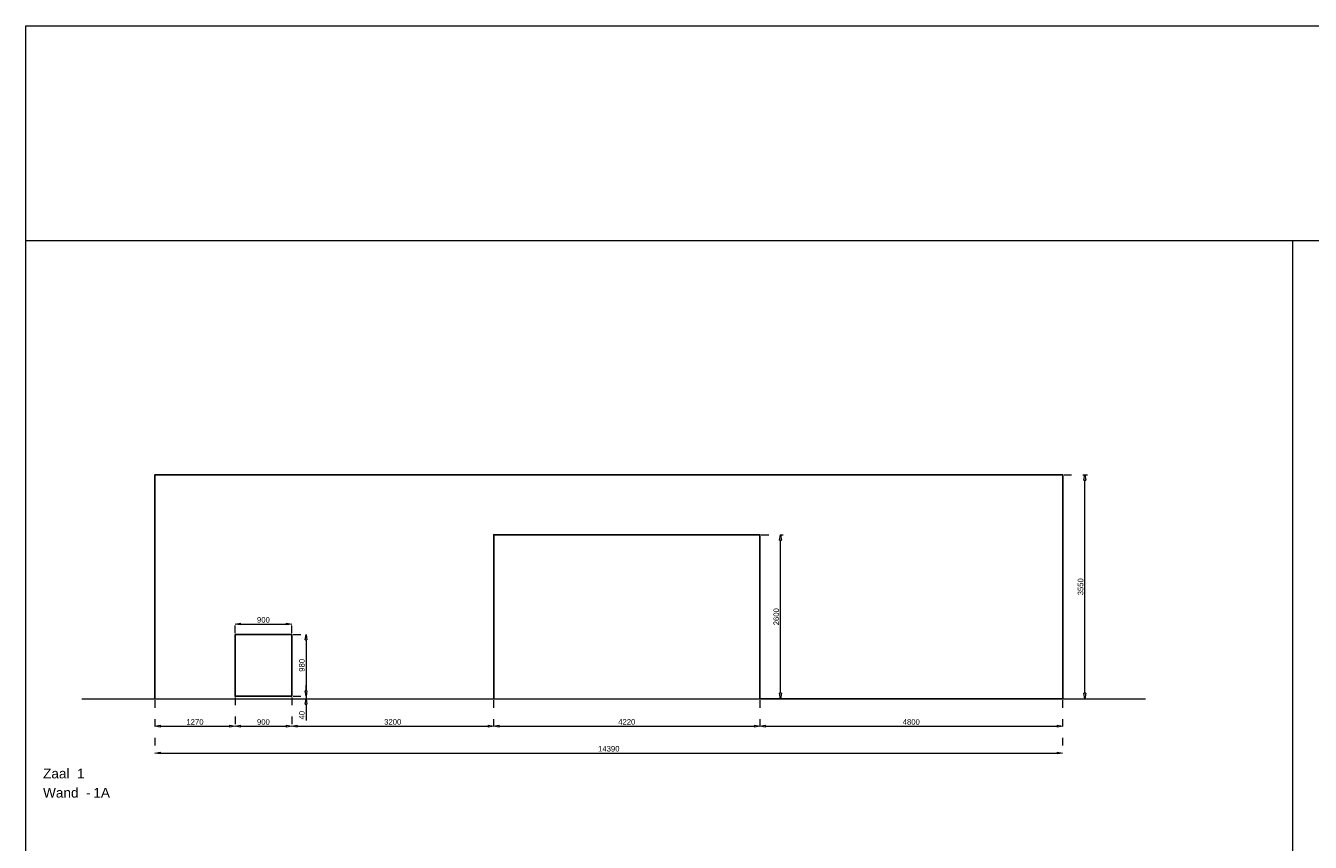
# Model space of a CAD drawing. Header units: millimetres. Extents: x 0 to 331873, y -101826 to 236919.
# Tile 40 of 57: x 122396 to 142760, y 166327 to 179271. Entities that reach past the tile are written whole.
import ezdxf

# ---------------------------------------------------------------- set-up
doc = ezdxf.new("R2010")
doc.units = ezdxf.units.MM
doc.header["$LTSCALE"] = 10
doc.linetypes.add('ACAD_ISO03W100', pattern=[30, 12, -18])
for name, color, linetype, lineweight in [('25-Staal-B', 150, 'Continuous', 25), ('^ 0-Staal-txt', 7, 'Continuous', 0), ('Layer1', 252, 'Continuous', 0)]:
    doc.layers.add(name, color=color, linetype=linetype, lineweight=lineweight)
doc.layers.add('DIM-DIM', color=7, linetype='Continuous')
doc.styles.add('Arial', font='arial.ttf')
doc.dimstyles.new('dim-11', dxfattribs={"dimscale": 35, "dimtxt": 2.5, "dimasz": 2.5, "dimexe": 1.25, "dimexo": 0.625, "dimtad": 1, "dimdec": 0, "dimtxsty": 'Arial', "dimblk": 'CLOSEDBLANK', "dimcen": 3, "dimclrd": 252, "dimclre": 252, "dimclrt": 7, "dimadec": 0, "dimazin": 0, "dimtfac": 1, "dimtdec": 0, "dimtmove": 0, "dimatfit": 3, "dimldrblk": 'CLOSEDBLANK', "dimfxl": 1, "dimlwd": 0, "dimlwe": 0, "dimarcsym": 0})

# ---------------------------------------------------------------- blocks, each defined once
blk = doc.blocks.new('_ClosedBlank')
at = {"color": 0, "linetype": 'ByBlock', "lineweight": -2}
for p, q in [((-1, 0.17), (0, 0)), ((-1, 0.17), (-1, -0.17)), ((0, 0), (-1, -0.17))]:
    blk.add_line(p, q, dxfattribs=at)
blk = doc.blocks.new('*D1268')
at = {"layer": 'Defpoints', "color": 0, "transparency": 16777216}
for p in [(93134, -42849), (94404, -42809), (94404, -43283)]:
    blk.add_point(p, dxfattribs=at)
at = {"layer": 'DIM-DIM', "color": 252, "linetype": 'ACAD_ISO03W100', "lineweight": 0, "transparency": 16777216}
for p, q in [((93134, -42871), (93134, -43327)), ((94404, -42831), (94404, -43327))]:
    blk.add_line(p, q, dxfattribs=at)
at = {"layer": 'DIM-DIM', "color": 252, "lineweight": 0, "transparency": 16777216}
blk.add_line((93222, -43283), (94317, -43283), dxfattribs=at)
at = {"layer": 'DIM-DIM', "color": 252, "lineweight": 0, "transparency": 16777216, "xscale": 87.5, "yscale": 87.5, "zscale": 87.5, "rotation": 180}
blk.add_blockref('_ClosedBlank', (93134, -43283), dxfattribs=at)
at = {"layer": 'DIM-DIM', "color": 252, "lineweight": 0, "transparency": 16777216, "xscale": 87.5, "yscale": 87.5, "zscale": 87.5}
blk.add_blockref('_ClosedBlank', (94404, -43283), dxfattribs=at)
at = {"layer": 'DIM-DIM', "color": 7, "transparency": 16777216, "insert": (93769, -43217), "char_height": 87.5, "attachment_point": 5, "style": 'Arial'}
blk.add_mtext('1270', dxfattribs=at)
blk = doc.blocks.new('*D1269')
at = {"layer": 'Defpoints', "color": 0, "transparency": 16777216}
for p in [(95304, -41665), (94404, -41829), (95304, -41829)]:
    blk.add_point(p, dxfattribs=at)
at = {"layer": 'DIM-DIM', "color": 252, "linetype": 'ACAD_ISO03W100', "lineweight": 0, "transparency": 16777216}
for p, q in [((94404, -41807), (94404, -41621)), ((95304, -41807), (95304, -41621))]:
    blk.add_line(p, q, dxfattribs=at)
at = {"layer": 'DIM-DIM', "color": 252, "lineweight": 0, "transparency": 16777216}
blk.add_line((94492, -41665), (95217, -41665), dxfattribs=at)
at = {"layer": 'DIM-DIM', "color": 252, "lineweight": 0, "transparency": 16777216, "xscale": 87.5, "yscale": 87.5, "zscale": 87.5, "rotation": 180}
blk.add_blockref('_ClosedBlank', (94404, -41665), dxfattribs=at)
at = {"layer": 'DIM-DIM', "color": 252, "lineweight": 0, "transparency": 16777216, "xscale": 87.5, "yscale": 87.5, "zscale": 87.5}
blk.add_blockref('_ClosedBlank', (95304, -41665), dxfattribs=at)
at = {"layer": 'DIM-DIM', "color": 7, "transparency": 16777216, "insert": (94854, -41599), "char_height": 87.5, "attachment_point": 5, "style": 'Arial'}
blk.add_mtext('900', dxfattribs=at)
blk = doc.blocks.new('*D1270')
at = {"layer": 'Defpoints', "color": 0, "transparency": 16777216}
for p in [(95304, -41829), (95304, -42809), (95530, -42809)]:
    blk.add_point(p, dxfattribs=at)
at = {"layer": 'DIM-DIM', "color": 252, "linetype": 'ACAD_ISO03W100', "lineweight": 0, "transparency": 16777216}
for p, q in [((95326, -41829), (95573, -41829)), ((95326, -42809), (95573, -42809))]:
    blk.add_line(p, q, dxfattribs=at)
at = {"layer": 'DIM-DIM', "color": 252, "lineweight": 0, "transparency": 16777216}
blk.add_line((95530, -41917), (95530, -42722), dxfattribs=at)
at = {"layer": 'DIM-DIM', "color": 252, "lineweight": 0, "transparency": 16777216, "xscale": 87.5, "yscale": 87.5, "zscale": 87.5}
for p, rotation in [((95530, -41829), 90), ((95530, -42809), 270)]:
    blk.add_blockref('_ClosedBlank', p, dxfattribs=dict(at, rotation=rotation))
at = {"layer": 'DIM-DIM', "color": 7, "transparency": 16777216, "insert": (95463, -42319), "char_height": 87.5, "attachment_point": 5, "rotation": 90, "style": 'Arial'}
blk.add_mtext('980', dxfattribs=at)
blk = doc.blocks.new('*D1271')
at = {"layer": 'Defpoints', "color": 0, "transparency": 16777216}
for p in [(95304, -42809), (95304, -42849), (95530, -42849)]:
    blk.add_point(p, dxfattribs=at)
at = {"layer": 'DIM-DIM', "color": 252, "lineweight": 0, "transparency": 16777216}
for p, q in [((95530, -42722), (95530, -42634)), ((95530, -42809), (95530, -42849)), ((95530, -42937), (95530, -43196))]:
    blk.add_line(p, q, dxfattribs=at)
at = {"layer": 'DIM-DIM', "color": 252, "linetype": 'ACAD_ISO03W100', "lineweight": 0, "transparency": 16777216}
for p, q in [((95326, -42809), (95574, -42809)), ((95326, -42849), (95574, -42849))]:
    blk.add_line(p, q, dxfattribs=at)
at = {"layer": 'DIM-DIM', "color": 252, "lineweight": 0, "transparency": 16777216, "xscale": 87.5, "yscale": 87.5, "zscale": 87.5}
for p, rotation in [((95530, -42809), 270), ((95530, -42849), 90)]:
    blk.add_blockref('_ClosedBlank', p, dxfattribs=dict(at, rotation=rotation))
at = {"layer": 'DIM-DIM', "color": 7, "transparency": 16777216, "insert": (95463, -43110), "char_height": 87.5, "attachment_point": 5, "rotation": 90, "style": 'Arial'}
blk.add_mtext('40', dxfattribs=at)
blk = doc.blocks.new('*D1272')
at = {"layer": 'Defpoints', "color": 0, "transparency": 16777216}
for p in [(95304, -42809), (98504, -42849), (98504, -43283)]:
    blk.add_point(p, dxfattribs=at)
at = {"layer": 'DIM-DIM', "color": 252, "linetype": 'ACAD_ISO03W100', "lineweight": 0, "transparency": 16777216}
for p, q in [((95304, -42831), (95304, -43327)), ((98504, -42871), (98504, -43327))]:
    blk.add_line(p, q, dxfattribs=at)
at = {"layer": 'DIM-DIM', "color": 252, "lineweight": 0, "transparency": 16777216}
blk.add_line((95392, -43283), (98417, -43283), dxfattribs=at)
at = {"layer": 'DIM-DIM', "color": 252, "lineweight": 0, "transparency": 16777216, "xscale": 87.5, "yscale": 87.5, "zscale": 87.5, "rotation": 180}
blk.add_blockref('_ClosedBlank', (95304, -43283), dxfattribs=at)
at = {"layer": 'DIM-DIM', "color": 252, "lineweight": 0, "transparency": 16777216, "xscale": 87.5, "yscale": 87.5, "zscale": 87.5}
blk.add_blockref('_ClosedBlank', (98504, -43283), dxfattribs=at)
at = {"layer": 'DIM-DIM', "color": 7, "transparency": 16777216, "insert": (96904, -43217), "char_height": 87.5, "attachment_point": 5, "style": 'Arial'}
blk.add_mtext('3200', dxfattribs=at)
blk = doc.blocks.new('*D1273')
at = {"layer": 'Defpoints', "color": 0, "transparency": 16777216}
for p in [(94404, -42809), (95304, -42809), (95304, -43283)]:
    blk.add_point(p, dxfattribs=at)
at = {"layer": 'DIM-DIM', "color": 252, "linetype": 'ACAD_ISO03W100', "lineweight": 0, "transparency": 16777216}
for p, q in [((94404, -42831), (94404, -43327)), ((95304, -42831), (95304, -43327))]:
    blk.add_line(p, q, dxfattribs=at)
at = {"layer": 'DIM-DIM', "color": 252, "lineweight": 0, "transparency": 16777216}
blk.add_line((94492, -43283), (95217, -43283), dxfattribs=at)
at = {"layer": 'DIM-DIM', "color": 252, "lineweight": 0, "transparency": 16777216, "xscale": 87.5, "yscale": 87.5, "zscale": 87.5, "rotation": 180}
blk.add_blockref('_ClosedBlank', (94404, -43283), dxfattribs=at)
at = {"layer": 'DIM-DIM', "color": 252, "lineweight": 0, "transparency": 16777216, "xscale": 87.5, "yscale": 87.5, "zscale": 87.5}
blk.add_blockref('_ClosedBlank', (95304, -43283), dxfattribs=at)
at = {"layer": 'DIM-DIM', "color": 7, "transparency": 16777216, "insert": (94854, -43217), "char_height": 87.5, "attachment_point": 5, "style": 'Arial'}
blk.add_mtext('900', dxfattribs=at)
blk = doc.blocks.new('*D1274')
at = {"layer": 'Defpoints', "color": 0, "transparency": 16777216}
for p in [(98504, -42849), (102724, -42849), (102724, -43283)]:
    blk.add_point(p, dxfattribs=at)
at = {"layer": 'DIM-DIM', "color": 252, "linetype": 'ACAD_ISO03W100', "lineweight": 0, "transparency": 16777216}
for p, q in [((98504, -42871), (98504, -43327)), ((102724, -42871), (102724, -43327))]:
    blk.add_line(p, q, dxfattribs=at)
at = {"layer": 'DIM-DIM', "color": 252, "lineweight": 0, "transparency": 16777216}
blk.add_line((98592, -43283), (102637, -43283), dxfattribs=at)
at = {"layer": 'DIM-DIM', "color": 252, "lineweight": 0, "transparency": 16777216, "xscale": 87.5, "yscale": 87.5, "zscale": 87.5, "rotation": 180}
blk.add_blockref('_ClosedBlank', (98504, -43283), dxfattribs=at)
at = {"layer": 'DIM-DIM', "color": 252, "lineweight": 0, "transparency": 16777216, "xscale": 87.5, "yscale": 87.5, "zscale": 87.5}
blk.add_blockref('_ClosedBlank', (102724, -43283), dxfattribs=at)
at = {"layer": 'DIM-DIM', "color": 7, "transparency": 16777216, "insert": (100614, -43217), "char_height": 87.5, "attachment_point": 5, "style": 'Arial'}
blk.add_mtext('4220', dxfattribs=at)
blk = doc.blocks.new('*D1275')
at = {"layer": 'Defpoints', "color": 0, "transparency": 16777216}
for p in [(102724, -42849), (107524, -42849), (107524, -43283)]:
    blk.add_point(p, dxfattribs=at)
at = {"layer": 'DIM-DIM', "color": 252, "linetype": 'ACAD_ISO03W100', "lineweight": 0, "transparency": 16777216}
for p, q in [((102724, -42871), (102724, -43327)), ((107524, -42871), (107524, -43327))]:
    blk.add_line(p, q, dxfattribs=at)
at = {"layer": 'DIM-DIM', "color": 252, "lineweight": 0, "transparency": 16777216}
blk.add_line((102812, -43283), (107437, -43283), dxfattribs=at)
at = {"layer": 'DIM-DIM', "color": 252, "lineweight": 0, "transparency": 16777216, "xscale": 87.5, "yscale": 87.5, "zscale": 87.5, "rotation": 180}
blk.add_blockref('_ClosedBlank', (102724, -43283), dxfattribs=at)
at = {"layer": 'DIM-DIM', "color": 252, "lineweight": 0, "transparency": 16777216, "xscale": 87.5, "yscale": 87.5, "zscale": 87.5}
blk.add_blockref('_ClosedBlank', (107524, -43283), dxfattribs=at)
at = {"layer": 'DIM-DIM', "color": 7, "transparency": 16777216, "insert": (105124, -43217), "char_height": 87.5, "attachment_point": 5, "style": 'Arial'}
blk.add_mtext('4800', dxfattribs=at)
blk = doc.blocks.new('*D1276')
at = {"layer": 'Defpoints', "color": 0, "transparency": 16777216}
for p in [(107524, -39299), (107875, -39299), (107524, -42849)]:
    blk.add_point(p, dxfattribs=at)
at = {"layer": 'DIM-DIM', "color": 252, "linetype": 'ACAD_ISO03W100', "lineweight": 0, "transparency": 16777216}
for p, q in [((107546, -39299), (107918, -39299)), ((107546, -42849), (107918, -42849))]:
    blk.add_line(p, q, dxfattribs=at)
at = {"layer": 'DIM-DIM', "color": 252, "lineweight": 0, "transparency": 16777216}
blk.add_line((107875, -42762), (107875, -39387), dxfattribs=at)
at = {"layer": 'DIM-DIM', "color": 252, "lineweight": 0, "transparency": 16777216, "xscale": 87.5, "yscale": 87.5, "zscale": 87.5}
for p, rotation in [((107875, -39299), 90), ((107875, -42849), 270)]:
    blk.add_blockref('_ClosedBlank', p, dxfattribs=dict(at, rotation=rotation))
at = {"layer": 'DIM-DIM', "color": 7, "transparency": 16777216, "insert": (107808, -41074), "char_height": 87.5, "attachment_point": 5, "rotation": 90, "style": 'Arial'}
blk.add_mtext('3550', dxfattribs=at)
blk = doc.blocks.new('*D1277')
at = {"layer": 'Defpoints', "color": 0, "transparency": 16777216}
for p in [(93134, -42849), (107524, -42849), (107524, -43709)]:
    blk.add_point(p, dxfattribs=at)
at = {"layer": 'DIM-DIM', "color": 252, "linetype": 'ACAD_ISO03W100', "lineweight": 0, "transparency": 16777216}
for p, q in [((93134, -42871), (93134, -43753)), ((107524, -42871), (107524, -43753))]:
    blk.add_line(p, q, dxfattribs=at)
at = {"layer": 'DIM-DIM', "color": 252, "lineweight": 0, "transparency": 16777216}
blk.add_line((93222, -43709), (107437, -43709), dxfattribs=at)
at = {"layer": 'DIM-DIM', "color": 252, "lineweight": 0, "transparency": 16777216, "xscale": 87.5, "yscale": 87.5, "zscale": 87.5, "rotation": 180}
blk.add_blockref('_ClosedBlank', (93134, -43709), dxfattribs=at)
at = {"layer": 'DIM-DIM', "color": 252, "lineweight": 0, "transparency": 16777216, "xscale": 87.5, "yscale": 87.5, "zscale": 87.5}
blk.add_blockref('_ClosedBlank', (107524, -43709), dxfattribs=at)
at = {"layer": 'DIM-DIM', "color": 7, "transparency": 16777216, "insert": (100329, -43642), "char_height": 87.5, "attachment_point": 5, "style": 'Arial'}
blk.add_mtext('14390', dxfattribs=at)
blk = doc.blocks.new('*D1278')
at = {"layer": 'Defpoints', "color": 0, "transparency": 16777216}
for p in [(102724, -40249), (103050, -40249), (102724, -42849)]:
    blk.add_point(p, dxfattribs=at)
at = {"layer": 'DIM-DIM', "color": 252, "linetype": 'ACAD_ISO03W100', "lineweight": 0, "transparency": 16777216}
for p, q in [((102746, -40249), (103094, -40249)), ((102746, -42849), (103094, -42849))]:
    blk.add_line(p, q, dxfattribs=at)
at = {"layer": 'DIM-DIM', "color": 252, "lineweight": 0, "transparency": 16777216}
blk.add_line((103050, -42762), (103050, -40337), dxfattribs=at)
at = {"layer": 'DIM-DIM', "color": 252, "lineweight": 0, "transparency": 16777216, "xscale": 87.5, "yscale": 87.5, "zscale": 87.5}
for p, rotation in [((103050, -40249), 90), ((103050, -42849), 270)]:
    blk.add_blockref('_ClosedBlank', p, dxfattribs=dict(at, rotation=rotation))
at = {"layer": 'DIM-DIM', "color": 7, "transparency": 16777216, "insert": (102984, -41549), "char_height": 87.5, "attachment_point": 5, "rotation": 90, "style": 'Arial'}
blk.add_mtext('2600', dxfattribs=at)
blk = doc.blocks.new('1a')
at = {"layer": '25-Staal-B'}
blk.add_lwpolyline([(93134.1, -42849.1), (93134.1, -39299.1), (107524.1, -39299.1), (107524.1, -42849.1), (102724.1, -42849.1), (102724.1, -40249.1), (98504.1, -40249.1), (98504.1, -42849.1)], dxfattribs=at)
blk.add_lwpolyline([(94404.1, -41829.1), (94404.1, -42809.1), (95304.1, -42809.1), (95304.1, -41829.1)], close=True, dxfattribs=at)
at = {"layer": '^ 0-Staal-txt', "lineweight": 0, "style": 'Arial'}
for s, p in [('Zaal  1', (91360.8, -44111.1)), ('Wand  - ', (91360.8, -44415.9)), ('1A', (92158, -44415.9))]:
    blk.add_text(s, height=154.21, dxfattribs=at).set_placement(p)
at = {"layer": 'DIM-DIM'}
for base, p1, p2, picture, middle in [((95530, 25467.3), (95304.1, -42809.1), (95304.1, 25467.3), '*D1271', (95463.5, -43110.2)), ((107874.7, -39299.1), (107524.1, -42849.1), (107524.1, -39299.1), '*D1276', (107808.2, -41074.1)), ((103050.4, -40249.1), (102724.1, -42849.1), (102724.1, -40249.1), '*D1278', (102983.9, -41549.1)), ((95529.6, -42809.1), (95304.1, -41829.1), (95304.1, -42809.1), '*D1270', (95463.1, -42319.1))]:
    dim = blk.add_linear_dim(base=base, p1=p1, p2=p2, angle=90, dimstyle='dim-11', dxfattribs=at)
    dim.commit()
    dim.dimension.update_dxf_attribs({"geometry": picture, "text_midpoint": middle})
for base, p1, p2, picture, middle in [((95304.1, -41665.1), (94404.1, -41829.1), (95304.1, -41829.1), '*D1269', (94854.1, -41598.6)), ((94404.1, -43283.3), (93134.1, -42849.1), (94404.1, -42809.1), '*D1268', (93769.1, -43216.7)), ((107524.1, -43708.8), (93134.1, -42849.1), (107524.1, -42849.1), '*D1277', (100329.1, -43642.3)), ((95304.1, -43283.3), (94404.1, -42809.1), (95304.1, -42809.1), '*D1273', (94854.1, -43216.7)), ((98504.1, -43283.3), (95304.1, -42809.1), (98504.1, -42849.1), '*D1272', (96904.1, -43216.7)), ((102724.1, -43283.3), (98504.1, -42849.1), (102724.1, -42849.1), '*D1274', (100614.1, -43216.7)), ((107524.1, -43283.3), (102724.1, -42849.1), (107524.1, -42849.1), '*D1275', (105124.1, -43216.7))]:
    dim = blk.add_linear_dim(base=base, p1=p1, p2=p2, dimstyle='dim-11', dxfattribs=at)
    dim.commit()
    dim.dimension.update_dxf_attribs({"geometry": picture, "text_midpoint": middle})

msp = doc.modelspace()

# ---------------------------------------------------------------- linework, layer by layer
at = {"layer": '^ 0-Staal-txt', "lineweight": 0}
msp.add_lwpolyline([(123288.47, 168602.63), (140146.05, 168602.63)], dxfattribs=at)
at = {"layer": 'Layer1'}
msp.add_lwpolyline([(162568.08, 175859.59), (122396.35, 175859.59), (122396.35, 179270.94), (162568.08, 179270.94)], close=True, dxfattribs=at)
for points in [[(122396.35, 148186.28), (122396.35, 175859.59)], [(142482.22, 148186.28), (142482.22, 175859.59)]]:
    msp.add_lwpolyline(points, dxfattribs=at)

# ---------------------------------------------------------------- block references
at = {"layer": 'DIM-DIM'}
msp.add_blockref('1a', (31310.75, 211451.72), dxfattribs=at)

doc.saveas('drawing.dxf')
